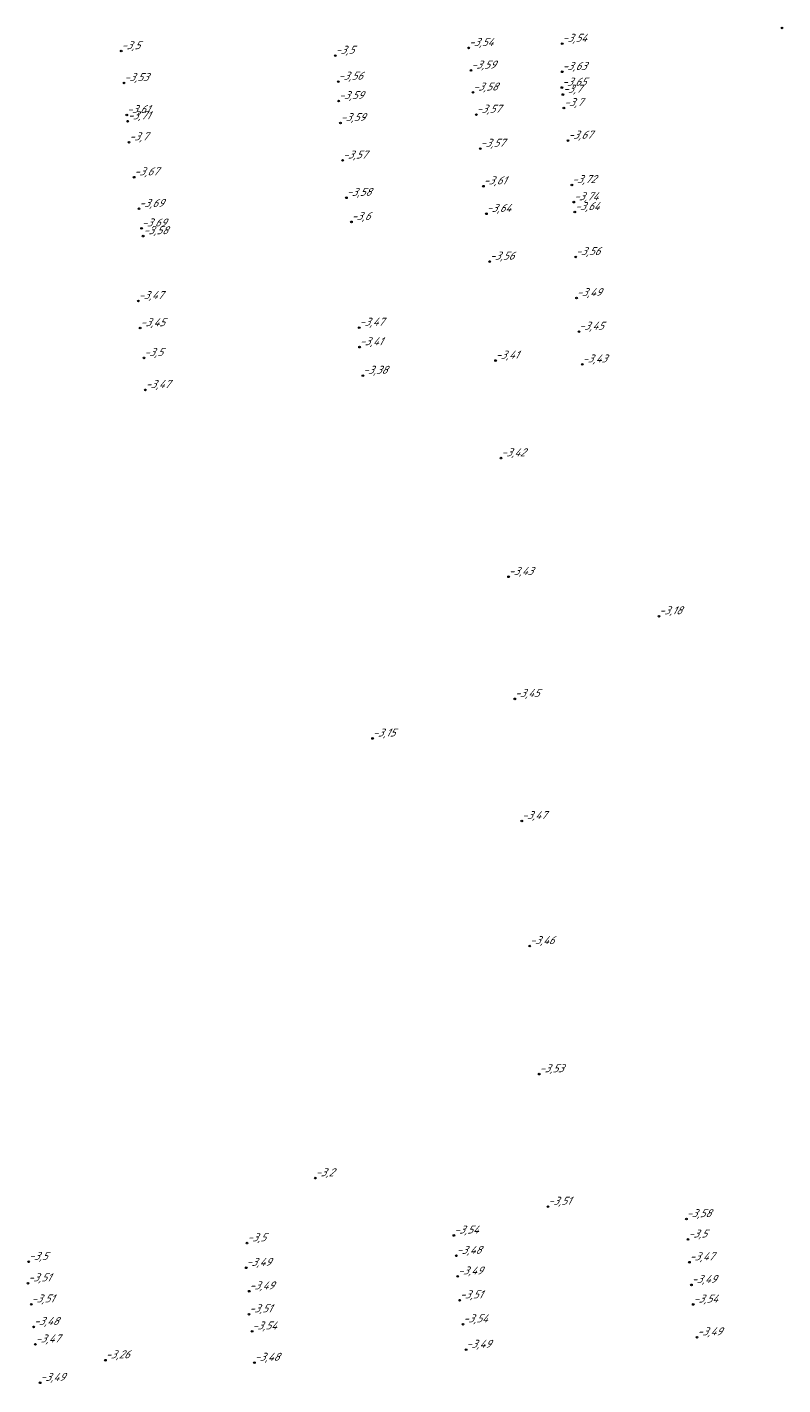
# Model space of a CAD drawing. Header units: metres. Extents: x 162343 to 162665, y 502576 to 502928.
# Tile 4 of 33: x 162466 to 162500, y 502603 to 502664. Entities that reach past the tile are written whole.
import ezdxf

# ---------------------------------------------------------------- set-up
doc = ezdxf.new("R2010")
doc.units = ezdxf.units.M
doc.header["$LTSCALE"] = 0.001
doc.layers.add('B-WE-OG-HOOGTEPUNT-T18', color=7, linetype='Continuous', lineweight=0)
doc.styles.add('Style-Arial', font='arial.ttf')

# ---------------------------------------------------------------- blocks, each defined once
blk = doc.blocks.new('hm_11')
at = {"color": 0, "linetype": 'ByBlock', "lineweight": -2}
blk.add_circle((0, 0), 0.0375, dxfattribs=at)

msp = doc.modelspace()

# ---------------------------------------------------------------- block references
at = {"layer": 'B-WE-OG-HOOGTEPUNT-T18'}
for p in [(162500.391776, 502664.379919), (162470.64038, 502663.341398), (162486.282667, 502663.485376), (162490.496385, 502663.674059), (162480.280111, 502663.134873), (162480.413052, 502661.967447), (162486.388259, 502662.468921), (162490.494797, 502662.407036), (162470.768657, 502661.906948), (162486.47546, 502661.48068), (162490.480617, 502661.699152), (162490.524164, 502661.385834), (162480.429913, 502661.093124), (162490.569889, 502660.777315), (162470.891832, 502660.465723), (162470.927946, 502660.186346), (162486.629769, 502660.48157), (162480.511806, 502660.104593), (162470.991368, 502659.238562), (162486.805312, 502658.949703), (162490.756212, 502659.313169), (162480.608557, 502658.420556), (162471.220726, 502657.664735), (162486.947679, 502657.259582), (162490.929169, 502657.315784), (162480.781882, 502656.740195), (162491.017557, 502656.54317), (162471.442563, 502656.241791), (162487.082844, 502656.01993), (162491.063123, 502656.098734), (162471.556741, 502655.362694), (162481.006562, 502655.655444), (162471.626337, 502655.014382), (162491.102007, 502654.076638), (162487.229693, 502653.870682), (162491.141574, 502652.227857), (162471.414231, 502652.095243), (162471.493089, 502650.875035), (162481.356724, 502650.895281), (162491.247633, 502650.715942), (162481.368624, 502650.018515), (162471.665391, 502649.532013), (162487.491856, 502649.413982), (162491.398784, 502649.241164), (162481.518756, 502648.73249), (162471.727774, 502648.092016), (162487.738383, 502645.021292), (162488.077108, 502639.680644), (162494.849504, 502637.910144), (162488.359297, 502634.188903), (162481.957377, 502632.408787), (162488.67479, 502628.69316), (162489.03158, 502623.065952), (162489.461582, 502617.300296), (162479.378554, 502612.620053), (162489.856898, 502611.338102), (162496.087844, 502610.77931), (162485.619427, 502610.041904), (162476.304593, 502609.694021), (162496.161449, 502609.862226), (162466.474065, 502608.85456), (162485.729491, 502609.127379), (162496.222606, 502608.836962), (162476.266591, 502608.587404), (162485.791256, 502608.198922), (162466.442379, 502607.88994), (162496.315786, 502607.817673), (162476.401961, 502607.529675), (162485.87677, 502607.126182), (162466.59068, 502606.941123), (162476.391669, 502606.497165), (162496.393418, 502606.93515), (162466.698136, 502605.926088), (162486.030177, 502606.046348), (162466.773832, 502605.140051), (162476.533208, 502605.724763), (162496.56712, 502605.460092), (162486.169043, 502604.90031), (162469.93196, 502604.427609), (162476.640204, 502604.315305), (162466.987934, 502603.410854)]:
    msp.add_blockref('hm_11', p, dxfattribs=at)

# ---------------------------------------------------------------- texts
at = {"layer": 'B-WE-OG-HOOGTEPUNT-T18', "char_height": 0.36, "attachment_point": 7, "style": 'Style-Arial'}
for s, insert in [('{\\fNLCS-ISO|b0|i1|c0|p34;\\Q15;\\C256;-3,54}', (162486.282667, 502663.485376)), ('{\\fNLCS-ISO|b0|i1|c0|p34;\\Q15;\\C256;-3,54}', (162490.496385, 502663.674059)), ('{\\fNLCS-ISO|b0|i1|c0|p34;\\Q15;\\C256;-3,5}', (162470.64038, 502663.341398)), ('{\\fNLCS-ISO|b0|i1|c0|p34;\\Q15;\\C256;-3,5}', (162480.280111, 502663.134873)), ('{\\fNLCS-ISO|b0|i1|c0|p34;\\Q15;\\C256;-3,59}', (162486.388259, 502662.468921)), ('{\\fNLCS-ISO|b0|i1|c0|p34;\\Q15;\\C256;-3,63}', (162490.494797, 502662.407036)), ('{\\fNLCS-ISO|b0|i1|c0|p34;\\Q15;\\C256;-3,53}', (162470.768657, 502661.906948)), ('{\\fNLCS-ISO|b0|i1|c0|p34;\\Q15;\\C256;-3,56}', (162480.413052, 502661.967447)), ('{\\fNLCS-ISO|b0|i1|c0|p34;\\Q15;\\C256;-3,65}', (162490.480617, 502661.699152)), ('{\\fNLCS-ISO|b0|i1|c0|p34;\\Q15;\\C256;-3,59}', (162480.429913, 502661.093124)), ('{\\fNLCS-ISO|b0|i1|c0|p34;\\Q15;\\C256;-3,58}', (162486.47546, 502661.48068)), ('{\\fNLCS-ISO|b0|i1|c0|p34;\\Q15;\\C256;-3,7}', (162490.524164, 502661.385834)), ('{\\fNLCS-ISO|b0|i1|c0|p34;\\Q15;\\C256;-3,61}', (162470.891832, 502660.465723)), ('{\\fNLCS-ISO|b0|i1|c0|p34;\\Q15;\\C256;-3,57}', (162486.629769, 502660.48157)), ('{\\fNLCS-ISO|b0|i1|c0|p34;\\Q15;\\C256;-3,7}', (162490.569889, 502660.777315)), ('{\\fNLCS-ISO|b0|i1|c0|p34;\\Q15;\\C256;-3,71}', (162470.927946, 502660.186346)), ('{\\fNLCS-ISO|b0|i1|c0|p34;\\Q15;\\C256;-3,59}', (162480.511806, 502660.104593)), ('{\\fNLCS-ISO|b0|i1|c0|p34;\\Q15;\\C256;-3,7}', (162470.991368, 502659.238562)), ('{\\fNLCS-ISO|b0|i1|c0|p34;\\Q15;\\C256;-3,67}', (162490.756212, 502659.313169)), ('{\\fNLCS-ISO|b0|i1|c0|p34;\\Q15;\\C256;-3,57}', (162486.805312, 502658.949703)), ('{\\fNLCS-ISO|b0|i1|c0|p34;\\Q15;\\C256;-3,57}', (162480.608557, 502658.420556)), ('{\\fNLCS-ISO|b0|i1|c0|p34;\\Q15;\\C256;-3,67}', (162471.220726, 502657.664735)), ('{\\fNLCS-ISO|b0|i1|c0|p34;\\Q15;\\C256;-3,58}', (162480.781882, 502656.740195)), ('{\\fNLCS-ISO|b0|i1|c0|p34;\\Q15;\\C256;-3,61}', (162486.947679, 502657.259582)), ('{\\fNLCS-ISO|b0|i1|c0|p34;\\Q15;\\C256;-3,72}', (162490.929169, 502657.315784)), ('{\\fNLCS-ISO|b0|i1|c0|p34;\\Q15;\\C256;-3,69}', (162471.442563, 502656.241791)), ('{\\fNLCS-ISO|b0|i1|c0|p34;\\Q15;\\C256;-3,74}', (162491.017557, 502656.54317)), ('{\\fNLCS-ISO|b0|i1|c0|p34;\\Q15;\\C256;-3,6}', (162481.006562, 502655.655444)), ('{\\fNLCS-ISO|b0|i1|c0|p34;\\Q15;\\C256;-3,64}', (162487.082844, 502656.01993)), ('{\\fNLCS-ISO|b0|i1|c0|p34;\\Q15;\\C256;-3,64}', (162491.063123, 502656.098734)), ('{\\fNLCS-ISO|b0|i1|c0|p34;\\Q15;\\C256;-3,69}', (162471.556741, 502655.362694)), ('{\\fNLCS-ISO|b0|i1|c0|p34;\\Q15;\\C256;-3,58}', (162471.626337, 502655.014382)), ('{\\fNLCS-ISO|b0|i1|c0|p34;\\Q15;\\C256;-3,56}', (162487.229693, 502653.870682)), ('{\\fNLCS-ISO|b0|i1|c0|p34;\\Q15;\\C256;-3,56}', (162491.102007, 502654.076638)), ('{\\fNLCS-ISO|b0|i1|c0|p34;\\Q15;\\C256;-3,47}', (162471.414231, 502652.095243)), ('{\\fNLCS-ISO|b0|i1|c0|p34;\\Q15;\\C256;-3,49}', (162491.141574, 502652.227857)), ('{\\fNLCS-ISO|b0|i1|c0|p34;\\Q15;\\C256;-3,45}', (162471.493089, 502650.875035)), ('{\\fNLCS-ISO|b0|i1|c0|p34;\\Q15;\\C256;-3,47}', (162481.356724, 502650.895281)), ('{\\fNLCS-ISO|b0|i1|c0|p34;\\Q15;\\C256;-3,45}', (162491.247633, 502650.715942)), ('{\\fNLCS-ISO|b0|i1|c0|p34;\\Q15;\\C256;-3,41}', (162481.368624, 502650.018515)), ('{\\fNLCS-ISO|b0|i1|c0|p34;\\Q15;\\C256;-3,5}', (162471.665391, 502649.532013)), ('{\\fNLCS-ISO|b0|i1|c0|p34;\\Q15;\\C256;-3,41}', (162487.491856, 502649.413982)), ('{\\fNLCS-ISO|b0|i1|c0|p34;\\Q15;\\C256;-3,43}', (162491.398784, 502649.241164)), ('{\\fNLCS-ISO|b0|i1|c0|p34;\\Q15;\\C256;-3,38}', (162481.518756, 502648.73249)), ('{\\fNLCS-ISO|b0|i1|c0|p34;\\Q15;\\C256;-3,47}', (162471.727774, 502648.092016)), ('{\\fNLCS-ISO|b0|i1|c0|p34;\\Q15;\\C256;-3,42}', (162487.738383, 502645.021292)), ('{\\fNLCS-ISO|b0|i1|c0|p34;\\Q15;\\C256;-3,43}', (162488.077108, 502639.680644)), ('{\\fNLCS-ISO|b0|i1|c0|p34;\\Q15;\\C256;-3,18}', (162494.849504, 502637.910144)), ('{\\fNLCS-ISO|b0|i1|c0|p34;\\Q15;\\C256;-3,45}', (162488.359297, 502634.188903)), ('{\\fNLCS-ISO|b0|i1|c0|p34;\\Q15;\\C256;-3,15}', (162481.957377, 502632.408787)), ('{\\fNLCS-ISO|b0|i1|c0|p34;\\Q15;\\C256;-3,47}', (162488.67479, 502628.69316)), ('{\\fNLCS-ISO|b0|i1|c0|p34;\\Q15;\\C256;-3,46}', (162489.03158, 502623.065952)), ('{\\fNLCS-ISO|b0|i1|c0|p34;\\Q15;\\C256;-3,53}', (162489.461582, 502617.300296)), ('{\\fNLCS-ISO|b0|i1|c0|p34;\\Q15;\\C256;-3,2}', (162479.378554, 502612.620053)), ('{\\fNLCS-ISO|b0|i1|c0|p34;\\Q15;\\C256;-3,51}', (162489.856898, 502611.338102)), ('{\\fNLCS-ISO|b0|i1|c0|p34;\\Q15;\\C256;-3,58}', (162496.087844, 502610.77931)), ('{\\fNLCS-ISO|b0|i1|c0|p34;\\Q15;\\C256;-3,5}', (162476.304593, 502609.694021)), ('{\\fNLCS-ISO|b0|i1|c0|p34;\\Q15;\\C256;-3,54}', (162485.619427, 502610.041904)), ('{\\fNLCS-ISO|b0|i1|c0|p34;\\Q15;\\C256;-3,5}', (162496.161449, 502609.862226)), ('{\\fNLCS-ISO|b0|i1|c0|p34;\\Q15;\\C256;-3,48}', (162485.729491, 502609.127379)), ('{\\fNLCS-ISO|b0|i1|c0|p34;\\Q15;\\C256;-3,5}', (162466.474065, 502608.85456)), ('{\\fNLCS-ISO|b0|i1|c0|p34;\\Q15;\\C256;-3,49}', (162476.266591, 502608.587404)), ('{\\fNLCS-ISO|b0|i1|c0|p34;\\Q15;\\C256;-3,47}', (162496.222606, 502608.836962)), ('{\\fNLCS-ISO|b0|i1|c0|p34;\\Q15;\\C256;-3,51}', (162466.442379, 502607.88994)), ('{\\fNLCS-ISO|b0|i1|c0|p34;\\Q15;\\C256;-3,49}', (162485.791256, 502608.198922)), ('{\\fNLCS-ISO|b0|i1|c0|p34;\\Q15;\\C256;-3,49}', (162476.401961, 502607.529675)), ('{\\fNLCS-ISO|b0|i1|c0|p34;\\Q15;\\C256;-3,49}', (162496.315786, 502607.817673)), ('{\\fNLCS-ISO|b0|i1|c0|p34;\\Q15;\\C256;-3,51}', (162466.59068, 502606.941123)), ('{\\fNLCS-ISO|b0|i1|c0|p34;\\Q15;\\C256;-3,51}', (162485.87677, 502607.126182)), ('{\\fNLCS-ISO|b0|i1|c0|p34;\\Q15;\\C256;-3,54}', (162496.393418, 502606.93515)), ('{\\fNLCS-ISO|b0|i1|c0|p34;\\Q15;\\C256;-3,51}', (162476.391669, 502606.497165)), ('{\\fNLCS-ISO|b0|i1|c0|p34;\\Q15;\\C256;-3,54}', (162486.030177, 502606.046348)), ('{\\fNLCS-ISO|b0|i1|c0|p34;\\Q15;\\C256;-3,48}', (162466.698136, 502605.926088)), ('{\\fNLCS-ISO|b0|i1|c0|p34;\\Q15;\\C256;-3,54}', (162476.533208, 502605.724763)), ('{\\fNLCS-ISO|b0|i1|c0|p34;\\Q15;\\C256;-3,49}', (162496.56712, 502605.460092)), ('{\\fNLCS-ISO|b0|i1|c0|p34;\\Q15;\\C256;-3,47}', (162466.773832, 502605.140051)), ('{\\fNLCS-ISO|b0|i1|c0|p34;\\Q15;\\C256;-3,49}', (162486.169043, 502604.90031)), ('{\\fNLCS-ISO|b0|i1|c0|p34;\\Q15;\\C256;-3,26}', (162469.93196, 502604.427609)), ('{\\fNLCS-ISO|b0|i1|c0|p34;\\Q15;\\C256;-3,48}', (162476.640204, 502604.315305)), ('{\\fNLCS-ISO|b0|i1|c0|p34;\\Q15;\\C256;-3,49}', (162466.987934, 502603.410854))]:
    msp.add_mtext(s, dxfattribs=dict(at, insert=insert))

doc.saveas('drawing.dxf')
